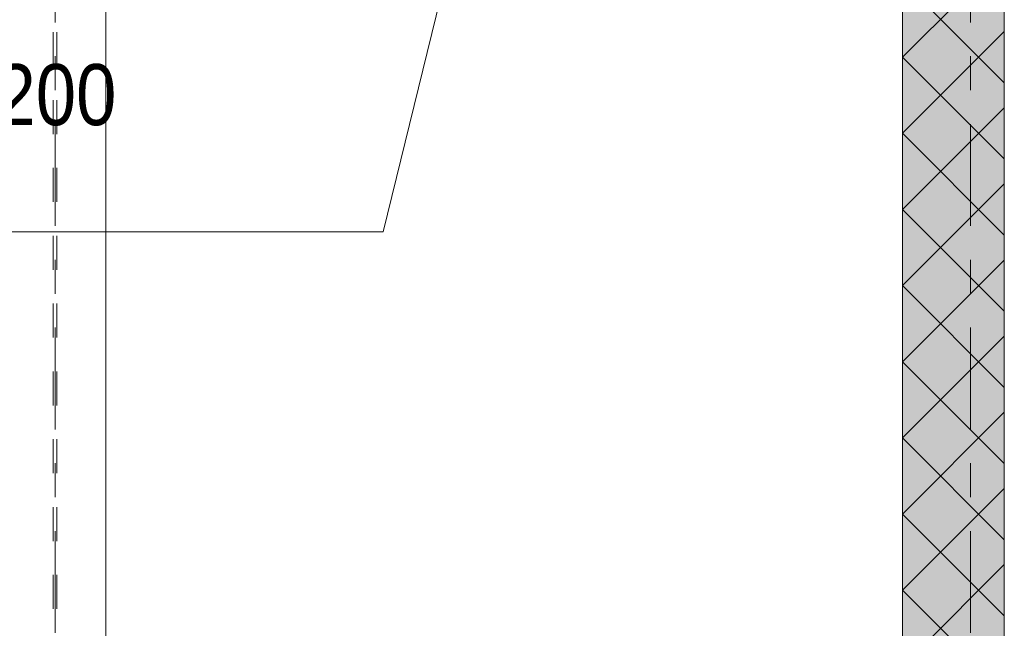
# Model space of a CAD drawing. Header units: millimetres. Extents: x -923 to -82, y -1402 to -808.
# Tile 88 of 109: x -273 to -244, y -968 to -950. Entities that reach past the tile are written whole.
import ezdxf

# ---------------------------------------------------------------- set-up
doc = ezdxf.new("R2010")
doc.units = ezdxf.units.MM
for name, pattern in [('XKITLINE00', [0]), ('XKITLINE01', [4, 1, -1, 1, -1]), ('XKITLINE03', [6, 3, -1, 1, -1])]:
    doc.linetypes.add(name, pattern=pattern)
for name, color, linetype, lineweight in [('Onderdeel', 2, 'Continuous', 0), ('Onderdeel label', 2, 'Continuous', 0), ('Stramien', 4, 'Continuous', 0)]:
    doc.layers.add(name, color=color, linetype=linetype, lineweight=lineweight)
doc.styles.add('ARIAL', font='arial.ttf')

msp = doc.modelspace()

# ---------------------------------------------------------------- hatches: boundary and pattern name
at = {"layer": 'Onderdeel'}
msp.add_hatch(color=256, dxfattribs=at).paths.add_polyline_path([(-247.385, -986.114), (-247.385, -944.814), (-244.385, -944.814), (-244.385, -986.114)], flags=17)

# ---------------------------------------------------------------- linework, layer by layer
at = {"layer": 'Onderdeel', "linetype": 'XKITLINE01', "lineweight": 0}
for p, q in [((-272.438, -874.814), (-272.438, -985.914)), ((-272.328, -874.814), (-272.328, -985.914))]:
    msp.add_line(p, q, dxfattribs=at)
at = {"layer": 'Onderdeel', "linetype": 'XKITLINE00', "lineweight": 0}
for p, q in [((-247.385, -986.114), (-247.385, -944.814)), ((-244.385, -944.814), (-244.385, -986.114)), ((-270.883, -945.314), (-270.883, -985.814)), ((-247.385, -951.549), (-244.385, -948.549)), ((-244.385, -952.304), (-247.385, -949.304)), ((-247.385, -953.794), (-244.385, -950.794)), ((-244.385, -954.549), (-247.385, -951.549)), ((-247.385, -956.039), (-244.385, -953.039)), ((-244.385, -956.794), (-247.385, -953.794)), ((-247.385, -958.284), (-244.385, -955.284)), ((-244.385, -959.039), (-247.385, -956.039)), ((-247.385, -960.529), (-244.385, -957.529)), ((-244.385, -961.284), (-247.385, -958.284)), ((-247.385, -962.774), (-244.385, -959.774)), ((-244.385, -963.529), (-247.385, -960.529)), ((-247.385, -965.019), (-244.385, -962.019)), ((-244.385, -965.774), (-247.385, -962.774)), ((-247.385, -967.264), (-244.385, -964.264)), ((-244.385, -968.019), (-247.385, -965.019)), ((-247.385, -969.509), (-244.385, -966.509)), ((-244.385, -970.264), (-247.385, -967.264))]:
    msp.add_line(p, q, dxfattribs=at)
at = {"layer": 'Onderdeel label', "linetype": 'XKITLINE00', "lineweight": 0}
for p in [(-259.826, -944.917), (-279.136, -956.703)]:
    msp.add_line(p, (-262.704, -956.703), dxfattribs=at)
at = {"layer": 'Stramien', "linetype": 'XKITLINE03', "lineweight": 0}
for p, q in [((-272.383, -1064.523), (-272.383, -840.314)), ((-245.383, -1064.523), (-245.383, -840.314))]:
    msp.add_line(p, q, dxfattribs=at)

# ---------------------------------------------------------------- texts
at = {"layer": 'Onderdeel label', "style": 'ARIAL', "width": 0.85}
msp.add_text('HEA200', height=1.8, dxfattribs=at).set_placement((-278.536, -953.553))

doc.saveas('drawing.dxf')
